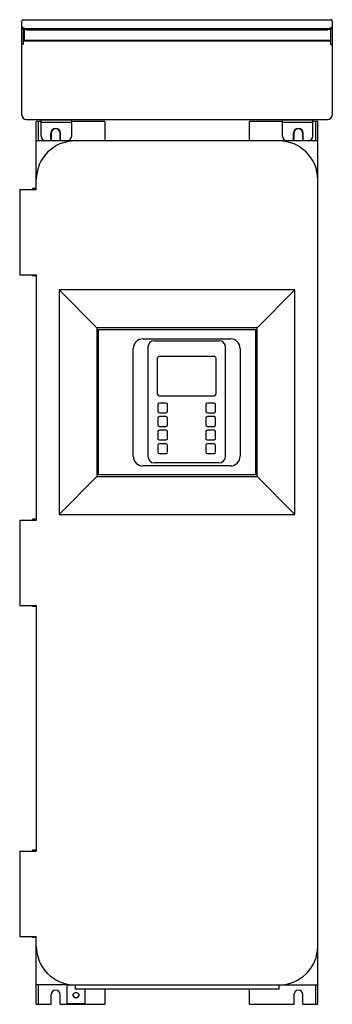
# Model space of a CAD drawing. Header units: millimetres. Extents: x 259 to 581, y 88 to 1103.
import ezdxf

# ---------------------------------------------------------------- set-up
doc = ezdxf.new("R2010")
doc.units = ezdxf.units.MM
doc.header["$LTSCALE"] = 77.219083
doc.layers.get('0').update_dxf_attribs({"linetype": 'CONTINUOUS'})

msp = doc.modelspace()

# ---------------------------------------------------------------- linework, layer by layer
at = {"color": 7, "linetype": 'Continuous'}
for p, q in [((263.3, 1102.5), (261.3, 1101.6)), ((261.3, 1004.7), (261.3, 1101.6)), ((263.3, 1102.5), (263.3, 1102.7)), ((263.3, 1102.7), (579.3, 1102.7)), ((263.3, 1102.5), (579.3, 1102.5)), ((579.3, 1102.7), (579.3, 1102.5)), ((581.3, 1101.6), (579.3, 1102.5)), ((581.3, 1004.7), (581.3, 1101.6)), ((262.8, 1093.1), (262.8, 1077)), ((264.3, 1081.3), (264.3, 1092.7)), ((266.3, 1092.4), (266.3, 1093.7)), ((266.3, 1093.7), (576.3, 1093.7)), ((266.3, 1092.4), (576.3, 1092.4)), ((576.3, 1093.7), (576.3, 1092.4)), ((579.3, 1092.8), (579.3, 1080.8)), ((579.8, 1077), (579.8, 1093.1)), ((262.8, 1077), (261.3, 1077)), ((263.3, 1080.8), (262.9, 1080.5)), ((263.3, 1080.8), (263.3, 1080.9)), ((263.3, 1080.8), (579.3, 1080.8)), ((579.3, 1081.3), (264.3, 1081.3)), ((579.8, 1080.3), (579.3, 1080.8)), ((579.8, 1077), (581.3, 1077)), ((266.3, 999.7), (576.3, 999.7)), ((276.3, 927.7), (276.3, 997.7)), ((281.3, 997.7), (276.3, 997.7)), ((278.3, 997.7), (278.3, 977.7)), ((281.3, 982.7), (281.3, 999.7)), ((312.8, 999.2), (281.3, 999.2)), ((281.3, 997.2), (312.8, 997.2)), ((312.8, 982.7), (312.8, 999.7)), ((346.8, 997.7), (312.8, 997.7)), ((346.8, 997.7), (346.8, 977.7)), ((495.8, 977.7), (495.8, 997.7)), ((529.8, 997.7), (495.8, 997.7)), ((529.8, 982.7), (529.8, 999.7)), ((561.3, 999.2), (529.8, 999.2)), ((529.8, 997.2), (561.3, 997.2)), ((561.3, 982.7), (561.3, 999.7)), ((566.3, 997.7), (561.3, 997.7)), ((564.3, 977.7), (564.3, 997.7)), ((566.3, 87.7), (566.3, 997.7)), ((291.3, 977.7), (291.3, 985.7)), ((291.8, 985.7), (291.8, 979.7)), ((300.8, 979.7), (300.8, 985.7)), ((301.3, 977.7), (301.3, 985.7)), ((541.3, 977.7), (541.3, 985.7)), ((541.8, 985.7), (541.8, 979.7)), ((550.8, 979.7), (550.8, 985.7)), ((551.3, 977.7), (551.3, 985.7)), ((566.3, 977.7), (276.3, 977.7)), ((259.3, 927.7), (259.3, 839.7)), ((259.3, 927.7), (276.3, 927.7)), ((272.3, 928.7), (272.3, 927.7)), ((276.3, 928.7), (272.3, 928.7)), ((259.3, 839.7), (276.3, 839.7)), ((272.3, 838.7), (272.3, 839.7)), ((276.3, 838.7), (272.3, 838.7)), ((276.3, 839.7), (276.3, 586.7)), ((299.8, 824.2), (299.8, 592.7)), ((299.8, 824.2), (338.8, 785.2)), ((542.8, 824.2), (299.8, 824.2)), ((542.8, 824.2), (503.8, 785.2)), ((542.8, 592.7), (542.8, 824.2)), ((338.8, 785.2), (338.8, 631.7)), ((503.8, 785.2), (338.8, 785.2)), ((340.5, 633.5), (340.5, 783.5)), ((340.5, 783.5), (502, 783.5)), ((502, 783.5), (502, 633.5)), ((503.8, 631.7), (503.8, 785.2)), ((386.3, 773.7), (476.3, 773.7)), ((398.1, 771.7), (464.5, 771.7)), ((376.3, 652.7), (376.3, 763.7)), ((391.3, 765), (391.3, 652.6)), ((471.2, 652.6), (471.2, 765)), ((486.3, 763.7), (486.3, 652.7)), ((401.3, 716.5), (401.3, 754)), ((459.6, 755.6), (402.9, 755.6)), ((461.2, 754), (461.2, 716.5)), ((402.9, 714.9), (459.6, 714.9)), ((401.5, 705.9), (401.5, 699.1)), ((409.9, 707.5), (403.1, 707.5)), ((411.5, 699.1), (411.5, 705.9)), ((451, 705.9), (451, 699.1)), ((459.4, 707.5), (452.6, 707.5)), ((461, 699.1), (461, 705.9)), ((401.5, 691.9), (401.5, 685.1)), ((403.1, 697.5), (409.9, 697.5)), ((409.9, 693.5), (403.1, 693.5)), ((411.5, 685.1), (411.5, 691.9)), ((451, 691.9), (451, 685.1)), ((452.6, 697.5), (459.4, 697.5)), ((459.4, 693.5), (452.6, 693.5)), ((461, 685.1), (461, 691.9)), ((403.1, 683.5), (409.9, 683.5)), ((452.6, 683.5), (459.4, 683.5)), ((401.5, 677.9), (401.5, 671.1)), ((409.9, 679.5), (403.1, 679.5)), ((411.5, 671.1), (411.5, 677.9)), ((451, 677.9), (451, 671.1)), ((459.4, 679.5), (452.6, 679.5)), ((461, 671.1), (461, 677.9)), ((401.5, 663.9), (401.5, 657.1)), ((403.1, 669.5), (409.9, 669.5)), ((409.9, 665.5), (403.1, 665.5)), ((411.5, 657.1), (411.5, 663.9)), ((451, 663.9), (451, 657.1)), ((452.6, 669.5), (459.4, 669.5)), ((459.4, 665.5), (452.6, 665.5)), ((461, 657.1), (461, 663.9)), ((403.1, 655.5), (409.9, 655.5)), ((452.6, 655.5), (459.4, 655.5)), ((476.3, 642.7), (386.3, 642.7)), ((464.5, 645.8), (398.1, 645.8)), ((299.8, 592.7), (338.8, 631.7)), ((338.8, 631.7), (503.8, 631.7)), ((502, 633.5), (340.5, 633.5)), ((542.8, 592.7), (503.8, 631.7)), ((299.8, 592.7), (542.8, 592.7)), ((259.3, 586.7), (259.3, 498.7)), ((259.3, 586.7), (276.3, 586.7)), ((272.3, 587.7), (272.3, 586.7)), ((276.3, 587.7), (272.3, 587.7)), ((259.3, 498.7), (276.3, 498.7)), ((272.3, 497.7), (272.3, 498.7)), ((276.3, 497.7), (272.3, 497.7)), ((276.3, 498.7), (276.3, 245.7)), ((259.3, 245.7), (276.3, 245.7)), ((259.3, 245.7), (259.3, 157.7)), ((276.3, 246.7), (272.3, 246.7)), ((272.3, 246.7), (272.3, 245.7)), ((259.3, 157.7), (276.3, 157.7)), ((272.3, 156.7), (272.3, 157.7)), ((276.3, 156.7), (272.3, 156.7)), ((276.3, 87.7), (276.3, 157.7)), ((308.3, 107.7), (276.3, 107.7)), ((278.3, 107.7), (278.3, 87.7)), ((308.3, 88.1), (308.3, 107.7)), ((316.3, 107.5), (308.3, 107.5)), ((316.3, 107.7), (566.3, 107.7)), ((316.3, 107.7), (316.3, 103.2)), ((526.3, 103.2), (316.3, 103.2)), ((326.3, 103.2), (326.3, 88.1)), ((346.8, 103.2), (346.8, 87.7)), ((495.8, 87.7), (495.8, 103.2)), ((526.3, 107.7), (526.3, 103.2)), ((564.3, 87.7), (564.3, 107.7)), ((291.8, 87.7), (291.8, 97.7)), ((300.8, 87.7), (300.8, 97.7)), ((541.8, 97.7), (541.8, 87.7)), ((550.8, 87.7), (550.8, 97.7)), ((276.3, 87.7), (291.8, 87.7)), ((300.8, 87.7), (346.8, 87.7)), ((326.3, 88.1), (308.3, 88.1)), ((495.8, 87.7), (541.8, 87.7)), ((550.8, 87.7), (566.3, 87.7))]:
    msp.add_line(p, q, dxfattribs=at)
for centre, radius, start, end in [((264.3, 1099.7), 3.01, 109.2918, 118.9159), ((579.3, 1100.7), 1.96, 87.831, 89.9976), ((579.3, 1100.7), 2, 35.529, 45.038), ((264.2, 1079.8), 1.49, 151.8953, 159.6129), ((264.3, 1079.8), 1.51, 122.5622, 132.4653), ((264.2, 1079.9), 1.48, 118.9333, 122.5463), ((266.3, 1004.7), 5, 180, 270), ((576.3, 1004.7), 5, 270, 360), ((296.3, 985.7), 5, 0, 180), ((296.3, 985.7), 4.5, 0, 180), ((546.3, 985.7), 5, 0, 180), ((546.3, 985.7), 4.5, 0, 180), ((316.3, 937.7), 40, 90, 180), ((286.3, 982.7), 5, 180, 270), ((296.3, 970.7), 10, 116.7437, 120.775), ((296.3, 970.7), 10, 59.225, 63.2563), ((307.8, 982.7), 5, 270, 360), ((526.3, 937.7), 40, 0, 90), ((534.8, 982.7), 5, 180, 270), ((546.3, 970.7), 10, 116.7437, 120.775), ((546.3, 970.7), 10, 59.225, 63.2563), ((556.3, 982.7), 5, 270, 360), ((386.3, 763.7), 10, 90, 180), ((398.1, 765), 6.77, 90, 180), ((464.5, 765), 6.77, 0, 90), ((476.3, 763.7), 10, 0, 90), ((402.9, 754), 1.6, 89.9922, 180), ((459.6, 754), 1.6, 0, 90.0072), ((402.9, 716.5), 1.6, 180, 270), ((459.6, 716.5), 1.6, 270, 360), ((403.1, 705.9), 1.6, 89.9879, 179.9669), ((409.9, 705.9), 1.6, 359.9983, 89.9669), ((452.6, 705.9), 1.6, 89.9959, 179.995), ((459.4, 705.9), 1.6, 359.9982, 89.9711), ((403.1, 699.1), 1.6, 179.9982, 269.9669), ((403.1, 691.9), 1.6, 89.9879, 179.9669), ((409.9, 699.1), 1.6, 269.9911, 359.9669), ((409.9, 691.9), 1.6, 359.9983, 89.9669), ((452.6, 699.1), 1.6, 179.9998, 269.9669), ((452.6, 691.9), 1.6, 89.9912, 179.9669), ((459.4, 699.1), 1.6, 269.9879, 359.9669), ((459.4, 691.9), 1.6, 359.9982, 89.9669), ((403.1, 685.1), 1.6, 179.9982, 269.9669), ((409.9, 685.1), 1.6, 269.9911, 359.9669), ((452.6, 685.1), 1.6, 179.9983, 269.9669), ((459.4, 685.1), 1.6, 269.9879, 359.9669), ((403.1, 677.9), 1.6, 89.9879, 179.9669), ((403.1, 671.1), 1.6, 179.9982, 269.9669), ((409.9, 677.9), 1.6, 359.9983, 89.9669), ((409.9, 671.1), 1.6, 269.9911, 359.9669), ((452.6, 677.9), 1.6, 89.9912, 179.9669), ((452.6, 671.1), 1.6, 179.9983, 269.9669), ((459.4, 677.9), 1.6, 359.9982, 89.9669), ((459.4, 671.1), 1.6, 269.9879, 359.9669), ((403.1, 663.9), 1.6, 89.9842, 179.9669), ((409.9, 663.9), 1.6, 359.9983, 89.9669), ((452.6, 663.9), 1.6, 89.9912, 179.9669), ((459.4, 663.9), 1.6, 359.9982, 89.9669), ((386.3, 652.7), 10, 180, 270), ((398.1, 652.6), 6.77, 180, 270), ((403.1, 657.1), 1.6, 179.9842, 269.9669), ((409.9, 657.1), 1.6, 269.9842, 359.9669), ((452.6, 657.1), 1.6, 179.9983, 269.9669), ((459.4, 657.1), 1.6, 269.9879, 359.9669), ((464.5, 652.6), 6.77, 270, 360), ((476.3, 652.7), 10, 270, 360), ((316.3, 147.7), 40, 180, 270), ((526.3, 147.7), 40, 270, 360), ((296.3, 97.7), 4.5, 0, 180), ((546.3, 97.7), 4.5, 0, 180), ((317, 97.1), 2.75, 174.4912, 179.9832), ((317.5, 97.1), 2.75, 0.0168, 5.5108)]:
    msp.add_arc(centre, radius, start, end, dxfattribs=at)
for points in [[(580.7, 1102.1), (580.3, 1102.4), (579.8, 1102.7), (579.3, 1102.7)], [(263.2, 1080.9), (263.1, 1080.8), (263, 1080.7), (262.9, 1080.5)], [(264.3, 1081.3), (264, 1081.3), (263.7, 1081.3), (263.5, 1081.2)], [(579.4, 1081.3), (579.3, 1081.3), (579.3, 1081.3), (579.3, 1081.3)], [(314.6, 95.8), (314.4, 96.2), (314.3, 96.6), (314.3, 97.1)], [(316.6, 99.9), (317, 100), (317.5, 100), (317.9, 99.9)], [(316.6, 94.8), (317, 94.7), (317.5, 94.7), (317.9, 94.8)], [(320.3, 97.1), (320.3, 96.6), (320.1, 96.2), (319.9, 95.8)]]:
    msp.add_open_spline(points, degree=3, dxfattribs=at)
for points, knots in [([(261.3, 1096), (261.3, 1095.9), (261.3, 1095.5), (261.5, 1095.2), (261.7, 1095)], [0, 0, 0, 0, 0.229248, 1, 1, 1, 1]), ([(266.3, 1092.4), (265.6, 1092.4), (264.7, 1092.5), (263.5, 1092.7), (262.3, 1093.1), (261.3, 1093.9), (261.3, 1094.6)], [0, 0, 0, 0, 0.332856, 0.486809, 0.626603, 1, 1, 1, 1]), ([(261.7, 1095), (261.7, 1095), (261.9, 1094.9), (262.1, 1094.7), (262.2, 1094.6)], [0, 0, 0, 0, 0.233687, 1, 1, 1, 1]), ([(262.2, 1094.6), (262.7, 1094.3), (264.1, 1093.9), (265.5, 1093.7), (266.3, 1093.7)], [0, 0, 0, 0, 0.454238, 1, 1, 1, 1]), ([(581.3, 1094.6), (581.3, 1093.9), (580.2, 1093.1), (579, 1092.7), (577.8, 1092.5), (576.9, 1092.4), (576.3, 1092.4)], [0, 0, 0, 0, 0.373397, 0.513192, 0.667144, 1, 1, 1, 1]), ([(576.3, 1093.7), (577, 1093.7), (578.4, 1093.9), (579.8, 1094.3), (580.3, 1094.6)], [0, 0, 0, 0, 0.545768, 1, 1, 1, 1]), ([(580.3, 1094.6), (580.3, 1094.7), (580.5, 1094.8), (580.7, 1094.9), (580.8, 1095)], [0, 0, 0, 0, 0.26693, 1, 1, 1, 1]), ([(580.8, 1095), (580.9, 1095.1), (581.1, 1095.4), (581.3, 1095.7), (581.3, 1096)], [0, 0, 0, 0, 0.282575, 1, 1, 1, 1]), ([(579.8, 1080.8), (579.8, 1080.9), (579.7, 1081.2), (579.5, 1081.3), (579.4, 1081.3)], [0, 0, 0, 0, 0.49954, 1, 1, 1, 1]), ([(314.3, 97.3), (314.3, 97.9), (314.8, 99.1), (316, 99.8), (316.6, 99.9)], [0, 0, 0, 0, 0.495318, 1, 1, 1, 1]), ([(314.3, 97.3), (314.3, 96.7), (314.8, 95.5), (316, 94.9), (316.6, 94.8)], [0, 0, 0, 0, 0.495318, 1, 1, 1, 1]), ([(319.9, 95.8), (319.7, 95.3), (318.9, 94.5), (317.3, 94), (315.6, 94.5), (314.8, 95.3), (314.6, 95.8)], [0, 0, 0, 0, 0.247937, 0.499962, 0.752001, 1, 1, 1, 1]), ([(317.9, 99.9), (318.5, 99.8), (319.6, 99.1), (320.2, 97.9), (320.2, 97.3)], [0, 0, 0, 0, 0.504694, 1, 1, 1, 1]), ([(317.9, 94.8), (318.5, 94.9), (319.6, 95.5), (320.2, 96.7), (320.2, 97.3)], [0, 0, 0, 0, 0.504694, 1, 1, 1, 1])]:
    msp.add_open_spline(points, degree=3, knots=knots, dxfattribs=at)

doc.saveas('drawing.dxf')
